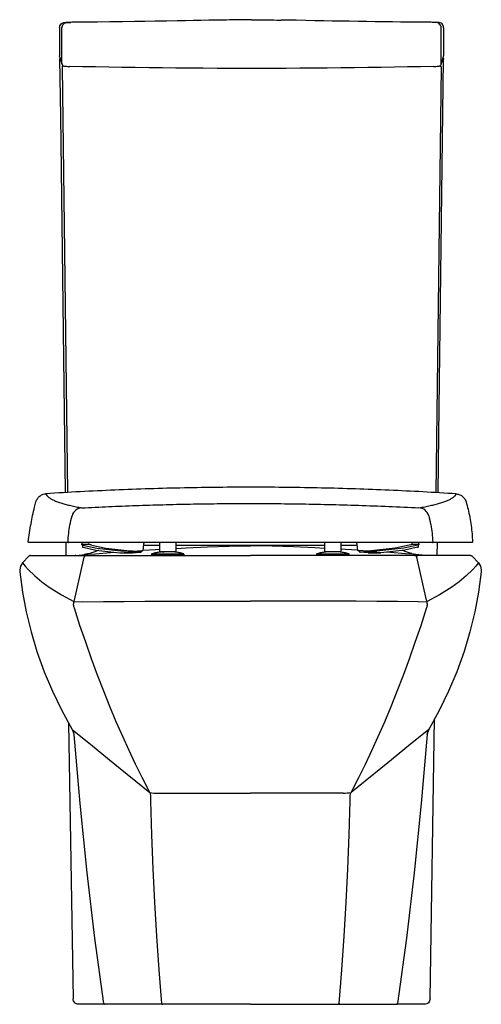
# Model space of a CAD drawing. Extents: x 100.863 to 101.284, y 567.874 to 568.77.
import ezdxf

# ---------------------------------------------------------------- set-up
doc = ezdxf.new("R2010")
doc.units = 0
doc.header["$MEASUREMENT"] = 0
doc.layers.add('INDUSA', color=3, linetype='CONTINUOUS')
doc.layers.add('SANINDUSA', color=3, linetype='CONTINUOUS')

msp = doc.modelspace()

# ---------------------------------------------------------------- linework, layer by layer
at = {"layer": 'INDUSA', "linetype": 'Continuous'}
for p, q in [((100.89955, 568.76285), (100.89955, 568.73728)), ((100.90176, 568.73015), (100.90176, 568.76284)), ((100.90668, 568.76784), (100.90675, 568.76784)), ((101.24205, 568.76784), (101.242, 568.76784)), ((101.2436, 568.76786), (101.24345, 568.76786)), ((101.24699, 568.73015), (101.24699, 568.76284)), ((101.2492, 568.76285), (101.2492, 568.73728)), ((100.89964, 568.73669), (100.90185, 568.72955)), ((101.2469, 568.72955), (101.24911, 568.73669)), ((100.90871, 568.72774), (100.90875, 568.72775)), ((101.24, 568.72775), (101.24004, 568.72774)), ((100.90518, 568.29434), (100.90537, 568.28243)), ((101.24338, 568.28243), (101.24357, 568.29434)), ((100.87151, 568.2818), (100.86592, 568.27565)), ((100.87296, 568.28243), (100.92373, 568.28243)), ((100.91316, 568.24195), (100.9218, 568.2809)), ((100.92636, 568.28423), (100.92192, 568.28327)), ((100.92373, 568.28243), (100.92992, 568.28243)), ((100.92636, 568.28423), (100.92766, 568.28451)), ((100.92992, 568.28243), (101.07338, 568.28243)), ((101.21683, 568.28243), (101.07338, 568.28243)), ((101.22302, 568.28243), (101.21683, 568.28243)), ((101.22039, 568.28423), (101.22483, 568.28327)), ((101.2738, 568.28243), (101.22302, 568.28243)), ((101.23359, 568.24195), (101.22495, 568.2809)), ((101.27524, 568.2818), (101.28083, 568.27565)), ((100.91265, 568.24056), (100.91316, 568.24195)), ((100.91265, 568.24056), (100.92074, 568.24019)), ((101.22601, 568.24019), (101.2341, 568.24056)), ((101.2341, 568.24056), (101.23359, 568.24195)), ((100.90783, 568.12996), (100.91188, 567.87878)), ((101.23687, 567.87878), (101.24098, 568.13366)), ((100.98173, 568.06671), (100.98077, 568.06849)), ((101.16502, 568.06671), (101.16598, 568.06849)), ((100.98259, 568.05924), (100.98257, 568.06203)), ((101.16416, 568.05924), (101.16418, 568.06203)), ((100.91923, 567.87386), (100.91688, 567.87386)), ((100.93724, 567.87386), (100.91923, 567.87386)), ((100.93935, 567.87386), (100.93724, 567.87386)), ((100.94043, 567.87386), (100.93935, 567.87386)), ((100.9935, 567.87386), (100.94043, 567.87386)), ((101.00219, 567.87386), (100.9935, 567.87386)), ((101.07338, 567.87386), (101.00219, 567.87386)), ((101.07338, 567.87386), (101.14456, 567.87386)), ((101.14456, 567.87386), (101.15325, 567.87386)), ((101.15325, 567.87386), (101.20633, 567.87386)), ((101.20633, 567.87386), (101.20633, 567.87386)), ((101.2094, 567.87386), (101.20633, 567.87386)), ((101.21151, 567.87386), (101.2094, 567.87386)), ((101.22952, 567.87386), (101.21151, 567.87386)), ((101.23187, 567.87386), (101.22952, 567.87386))]:
    msp.add_line(p, q, dxfattribs=at)
at = {"layer": 'INDUSA', "linetype": 'Continuous', "flags": 128}
for points in [[(100.89955, 568.76285), (100.89965, 568.76382), (100.89993, 568.76476), (100.90039, 568.76562), (100.90101, 568.76638), (100.90177, 568.767), (100.90263, 568.76746), (100.90357, 568.76775), (100.90454, 568.76785)], [(100.90176, 568.76284), (100.90186, 568.76381), (100.90214, 568.76475), (100.9026, 568.76561), (100.90322, 568.76637), (100.90398, 568.76699), (100.90484, 568.76745), (100.90578, 568.76774), (100.90675, 568.76784)], [(100.90454, 568.76785), (100.90471, 568.76785), (100.90538, 568.76787), (100.90668, 568.76784)], [(101.04745, 568.76998), (101.04319, 568.7699), (101.03551, 568.76975), (101.02809, 568.76961), (101.02119, 568.76948), (101.01432, 568.76935), (101.00669, 568.7692), (100.99689, 568.76903), (100.98656, 568.76885), (100.97726, 568.7687), (100.96763, 568.76855), (100.95683, 568.7684), (100.94541, 568.76825), (100.93408, 568.76812), (100.9276, 568.76805), (100.92183, 568.768), (100.91685, 568.76795), (100.91363, 568.76793), (100.91087, 568.76791), (100.90854, 568.76789), (100.90653, 568.76787), (100.90537, 568.76787)], [(100.90675, 568.76784), (100.90698, 568.76784), (100.90774, 568.76783), (100.90895, 568.76784), (100.90987, 568.76784)], [(101.07438, 568.7703), (101.06985, 568.77023), (101.06544, 568.77017), (101.06129, 568.77011), (101.05751, 568.77007), (101.05421, 568.77004), (101.05147, 568.77002), (101.04939, 568.77), (101.04801, 568.76999), (101.04745, 568.76998)], [(101.07438, 568.7703), (101.07891, 568.77023), (101.08331, 568.77017), (101.08746, 568.77011), (101.09124, 568.77007), (101.09455, 568.77004), (101.09728, 568.77002), (101.09937, 568.77), (101.10075, 568.76999), (101.1013, 568.76998)], [(101.24334, 568.76787), (101.24249, 568.76787), (101.24114, 568.76788), (101.23966, 568.76789), (101.23793, 568.7679), (101.2359, 568.76792), (101.23357, 568.76794), (101.23093, 568.76796), (101.22694, 568.768), (101.22241, 568.76804), (101.21765, 568.76809), (101.20994, 568.76817), (101.20256, 568.76826), (101.19483, 568.76836), (101.18647, 568.76847), (101.17931, 568.76858), (101.17151, 568.7687), (101.16319, 568.76883), (101.15532, 568.76897), (101.14783, 568.7691), (101.13995, 568.76924), (101.1318, 568.76939), (101.12374, 568.76955), (101.11503, 568.76972), (101.11051, 568.7698), (101.10595, 568.76989), (101.10139, 568.76998), (101.1013, 568.76998)], [(101.242, 568.76784), (101.24178, 568.76784), (101.24102, 568.76783), (101.2398, 568.76784), (101.23888, 568.76784)], [(101.24699, 568.76284), (101.24689, 568.76381), (101.24661, 568.76475), (101.24615, 568.76561), (101.24553, 568.76637), (101.24477, 568.76699), (101.24391, 568.76745), (101.24297, 568.76774), (101.242, 568.76784)], [(101.24421, 568.76785), (101.24405, 568.76785), (101.24337, 568.76787), (101.24205, 568.76784)], [(101.2492, 568.76285), (101.24911, 568.76382), (101.24882, 568.76476), (101.24836, 568.76562), (101.24774, 568.76638), (101.24698, 568.767), (101.24612, 568.76746), (101.24518, 568.76775), (101.24421, 568.76785)], [(100.89964, 568.73669), (100.89959, 568.73689), (100.89955, 568.73728)], [(100.90012, 568.73516), (100.90005, 568.73512), (100.8999, 568.73499), (100.89977, 568.73484), (100.89968, 568.73467), (100.89963, 568.73448), (100.89961, 568.73428)], [(101.24864, 568.73516), (101.2487, 568.73512), (101.24885, 568.73499), (101.24898, 568.73484), (101.24907, 568.73467), (101.24913, 568.73448), (101.24914, 568.73428)], [(101.24911, 568.73669), (101.24916, 568.73689), (101.2492, 568.73728)], [(100.89961, 568.73429), (100.90026, 568.68238), (100.90455, 568.33973)], [(100.90186, 568.72953), (100.9018, 568.72976), (100.90176, 568.73015)], [(100.90185, 568.72955), (100.90223, 568.72885), (100.90259, 568.72852), (100.90293, 568.72831), (100.90322, 568.72819), (100.90355, 568.7281), (100.90402, 568.72801), (100.90486, 568.72792), (100.90587, 568.72785), (100.90716, 568.72779), (100.90851, 568.72775), (100.90871, 568.72774)], [(100.90321, 568.72819), (100.90271, 568.72814), (100.90252, 568.72809), (100.90235, 568.72799), (100.9022, 568.72787), (100.90207, 568.72771), (100.90198, 568.72754), (100.90193, 568.72735), (100.90191, 568.72715)], [(100.90191, 568.72715), (100.90371, 568.58317), (100.90523, 568.46102), (100.90674, 568.33986)], [(101.24, 568.72775), (101.22828, 568.72749), (101.21643, 568.72726), (101.20447, 568.72704), (101.1924, 568.72684), (101.18024, 568.72667), (101.16799, 568.72651), (101.15566, 568.72637), (101.14327, 568.72625), (101.13082, 568.72615), (101.11832, 568.72607), (101.10579, 568.72601), (101.09324, 568.72597), (101.08066, 568.72595), (101.06809, 568.72595), (101.05552, 568.72597), (101.04296, 568.72601), (101.03043, 568.72607), (101.01793, 568.72615), (101.00548, 568.72625), (100.99309, 568.72637), (100.98077, 568.72651), (100.96852, 568.72667), (100.95635, 568.72684), (100.94428, 568.72704), (100.93232, 568.72726), (100.92048, 568.72749), (100.90875, 568.72775)], [(101.24004, 568.72774), (101.24081, 568.72776), (101.24217, 568.72781), (101.24334, 568.72788), (101.2443, 568.72796), (101.24509, 568.72807), (101.24562, 568.72822), (101.2461, 568.72847), (101.24651, 568.72884), (101.24686, 568.72945), (101.2469, 568.72955)], [(101.24684, 568.72715), (101.24505, 568.58317), (101.24352, 568.46102), (101.24201, 568.33973)], [(101.24421, 568.3396), (101.24487, 568.39235), (101.24915, 568.73429)], [(101.24553, 568.7282), (101.24604, 568.72814), (101.24623, 568.72809), (101.2464, 568.72799), (101.24655, 568.72787), (101.24668, 568.72771), (101.24677, 568.72754), (101.24683, 568.72735), (101.24684, 568.72715)], [(101.24689, 568.72953), (101.24695, 568.72976), (101.24699, 568.73015)], [(100.93487, 568.28704), (100.93468, 568.28694), (100.93076, 568.28546), (100.92766, 568.28451)], [(100.97568, 568.28728), (100.98703, 568.28798), (100.99058, 568.28816)], [(100.97619, 568.29186), (100.99058, 568.29186)], [(101.00558, 568.29186), (101.02204, 568.29186), (101.04611, 568.29186), (101.0702, 568.29186), (101.09713, 568.29186), (101.12405, 568.29186), (101.14085, 568.29186)], [(101.00558, 568.28895), (101.01475, 568.28943), (101.03425, 568.29026), (101.05381, 568.29092), (101.07338, 568.29143)], [(101.14085, 568.28897), (101.132, 568.28943), (101.1125, 568.29026), (101.09295, 568.29092), (101.07338, 568.29143)], [(101.15585, 568.29186), (101.17037, 568.29186)], [(101.17078, 568.2873), (101.15973, 568.28798), (101.15585, 568.28818)], [(101.22039, 568.28423), (101.21873, 568.28462), (101.21509, 568.28577), (101.2118, 568.28705)], [(100.87296, 568.28243), (100.87275, 568.28242), (100.87255, 568.28239), (100.87236, 568.28234), (100.87217, 568.28226), (100.87199, 568.28217), (100.87181, 568.28207), (100.87166, 568.28194), (100.87151, 568.2818)], [(100.91429, 568.28261), (100.92556, 568.28359), (100.9323, 568.28414), (100.94586, 568.28521), (100.94884, 568.28543)], [(100.92373, 568.28243), (100.9234, 568.2824), (100.92308, 568.28232), (100.92278, 568.28218), (100.9225, 568.282), (100.92226, 568.28177), (100.92206, 568.28151), (100.92191, 568.28122), (100.9218, 568.2809)], [(101.23247, 568.28261), (101.22119, 568.28359), (101.21445, 568.28414), (101.2009, 568.28521), (101.19779, 568.28544)], [(101.22302, 568.28243), (101.22335, 568.2824), (101.22367, 568.28232), (101.22397, 568.28218), (101.22425, 568.282), (101.22449, 568.28177), (101.22469, 568.28151), (101.22485, 568.28122), (101.22495, 568.2809)], [(101.2738, 568.28243), (101.274, 568.28242), (101.2742, 568.28239), (101.27439, 568.28234), (101.27458, 568.28226), (101.27477, 568.28217), (101.27494, 568.28207), (101.2751, 568.28194), (101.27524, 568.2818)], [(100.86592, 568.27565), (100.86408, 568.27283), (100.86325, 568.26953), (100.86327, 568.26761)], [(100.86592, 568.27565), (100.86829, 568.27266), (100.87096, 568.26965), (100.87693, 568.26384), (100.88341, 568.25848), (100.89018, 568.25362), (100.90134, 568.24669), (100.91265, 568.24056)], [(101.28083, 568.27565), (101.27847, 568.27266), (101.27579, 568.26965), (101.26982, 568.26384), (101.26334, 568.25848), (101.25657, 568.25362), (101.24541, 568.24669), (101.2341, 568.24056)], [(101.28083, 568.27565), (101.28267, 568.27283), (101.2835, 568.26953), (101.28348, 568.26761)], [(100.86327, 568.26761), (100.86573, 568.24924), (100.86914, 568.23104), (100.87355, 568.21284), (100.87891, 568.19493), (100.88545, 568.17668), (100.89297, 568.15884), (100.90155, 568.14124), (100.91107, 568.12415)], [(101.28348, 568.26761), (101.28103, 568.24924), (101.27762, 568.23104), (101.2732, 568.21284), (101.26784, 568.19493), (101.2613, 568.17668), (101.25378, 568.15884), (101.2452, 568.14124), (101.23568, 568.12415)], [(100.913, 568.23456), (100.91276, 568.23528), (100.91257, 568.23602), (100.91244, 568.23677), (100.91237, 568.23753), (100.91235, 568.23829), (100.91239, 568.23906), (100.91249, 568.23982), (100.91265, 568.24056)], [(100.98077, 568.06849), (100.97472, 568.0803), (100.96876, 568.09242), (100.96287, 568.10486), (100.95708, 568.11759), (100.95119, 568.1311), (100.9454, 568.14491), (100.93972, 568.15905), (100.93415, 568.1735), (100.92868, 568.18831), (100.92333, 568.20343), (100.9181, 568.21885), (100.913, 568.23456)], [(100.92074, 568.24019), (100.93947, 568.24046), (100.95828, 568.24068), (100.97723, 568.24085), (100.99623, 568.24096), (101.01545, 568.24103), (101.0347, 568.24105), (101.05403, 568.24102), (101.07338, 568.24095)], [(101.22601, 568.24019), (101.20729, 568.24046), (101.18847, 568.24068), (101.16953, 568.24085), (101.15052, 568.24096), (101.13131, 568.24103), (101.11205, 568.24105), (101.09272, 568.24102), (101.07338, 568.24095)], [(101.16598, 568.06849), (101.17203, 568.0803), (101.178, 568.09242), (101.18388, 568.10486), (101.18967, 568.11759), (101.19556, 568.1311), (101.20135, 568.14491), (101.20703, 568.15905), (101.2126, 568.1735), (101.21807, 568.18831), (101.22342, 568.20343), (101.22865, 568.21885), (101.23375, 568.23456)], [(101.23375, 568.23456), (101.234, 568.23528), (101.23418, 568.23602), (101.23431, 568.23677), (101.23439, 568.23753), (101.2344, 568.23829), (101.23436, 568.23906), (101.23426, 568.23982), (101.2341, 568.24056)], [(100.91107, 568.12415), (100.92948, 568.10918), (100.94835, 568.09385), (100.98173, 568.06671)], [(100.91107, 568.12415), (100.91236, 568.12088), (100.91256, 568.11954)], [(100.91256, 568.11954), (100.918, 568.05655), (100.92444, 567.99366), (100.93149, 567.93414), (100.93946, 567.87472)], [(101.23568, 568.12415), (101.21727, 568.10918), (101.19841, 568.09385), (101.16502, 568.06671)], [(101.23419, 568.11954), (101.22876, 568.05655), (101.22231, 567.99366), (101.21526, 567.93414), (101.20729, 567.87472)], [(101.23568, 568.12415), (101.23439, 568.12088), (101.23419, 568.11954)], [(101.23419, 568.11954), (101.23425, 568.11955), (101.23425, 568.11955)], [(101.23425, 568.11955), (101.23425, 568.11959), (101.23455, 568.12137), (101.23513, 568.12306), (101.23556, 568.12384)], [(100.98257, 568.06203), (100.98249, 568.06384), (100.98222, 568.06534), (100.98173, 568.06671)], [(100.98901, 568.06619), (101.02814, 568.06619), (101.07338, 568.06618)], [(101.15775, 568.06619), (101.11861, 568.06619), (101.07338, 568.06618)], [(101.16418, 568.06203), (101.16426, 568.06384), (101.16453, 568.06534), (101.16502, 568.06671)], [(100.99253, 567.87474), (100.99011, 567.90526), (100.98799, 567.93594), (100.98618, 567.96657), (100.98467, 567.99733), (100.98348, 568.02824), (100.98259, 568.05924)], [(101.15422, 567.87474), (101.15664, 567.90526), (101.15876, 567.93594), (101.16057, 567.96657), (101.16208, 567.99733), (101.16328, 568.02824), (101.16416, 568.05924)], [(100.91688, 567.87386), (100.91592, 567.87396), (100.91499, 567.87424), (100.91413, 567.87469), (100.91338, 567.8753), (100.91275, 567.87604), (100.91229, 567.8769), (100.91199, 567.87782), (100.91188, 567.87878)], [(100.93946, 567.87472), (100.9395, 567.87455), (100.93957, 567.87438), (100.93966, 567.87424), (100.93979, 567.87411), (100.93993, 567.874), (100.94008, 567.87393), (100.94025, 567.87388), (100.94043, 567.87386)], [(100.99253, 567.87474), (100.99257, 567.87456), (100.99264, 567.8744), (100.99273, 567.87425), (100.99285, 567.87411), (100.993, 567.87401), (100.99316, 567.87393), (100.99333, 567.87388), (100.9935, 567.87386)], [(101.15422, 567.87474), (101.15418, 567.87456), (101.15412, 567.8744), (101.15402, 567.87425), (101.1539, 567.87411), (101.15376, 567.87401), (101.1536, 567.87393), (101.15343, 567.87388), (101.15325, 567.87386)], [(101.20729, 567.87472), (101.20725, 567.87455), (101.20718, 567.87438), (101.20709, 567.87424), (101.20697, 567.87411), (101.2069, 567.87406)], [(101.23687, 567.87878), (101.23676, 567.87782), (101.23646, 567.8769), (101.236, 567.87604), (101.23538, 567.8753), (101.23462, 567.87469), (101.23376, 567.87424), (101.23283, 567.87396), (101.23187, 567.87386)]]:
    msp.add_lwpolyline(points, dxfattribs=at)
at = {"layer": 'INDUSA', "linetype": 'Continuous'}
for centre, radius, start, end in [((100.91443, 568.28079), 0.00183, 94.46246, 116.38786), ((101.23217, 568.2803), 0.00233, 65.89106, 82.76824), ((100.98664, 568.0842), 0.01816, 254.32916, 277.49161), ((101.15897, 568.10021), 0.03404, 267.94052, 280.23871), ((101.20628, 567.87497), 0.00111, 272.4765, 304.42064)]:
    msp.add_arc(centre, radius, start, end, dxfattribs=at)
at = {"layer": 'SANINDUSA'}
for p, q in [((100.91983, 568.29434), (100.91966, 568.29233)), ((100.92617, 568.29237), (100.91982, 568.29236)), ((100.92044, 568.29205), (100.92032, 568.29027)), ((100.92084, 568.29196), (100.93359, 568.28914)), ((100.92115, 568.28996), (100.93256, 568.2873)), ((100.92617, 568.29237), (100.92635, 568.29436)), ((100.92878, 568.29197), (100.94153, 568.28915)), ((100.93256, 568.2873), (100.95454, 568.28477)), ((100.93359, 568.28914), (100.95819, 568.28629)), ((100.94153, 568.28915), (100.96613, 568.2863)), ((100.96613, 568.2863), (100.97445, 568.28708)), ((100.9743, 568.28582), (100.97438, 568.28708)), ((100.97568, 568.28724), (100.97586, 568.28926)), ((100.97595, 568.28925), (100.97633, 568.29343)), ((100.99058, 568.29434), (100.99058, 568.28584)), ((101.00558, 568.28584), (101.00558, 568.29434)), ((101.14085, 568.29434), (101.14085, 568.28584)), ((101.15585, 568.28584), (101.15585, 568.29434)), ((101.17023, 568.29343), (101.17061, 568.28926)), ((101.17061, 568.28925), (101.17079, 568.28723)), ((101.18034, 568.28629), (101.17201, 568.28707)), ((101.17218, 568.28706), (101.17226, 568.28582)), ((101.20494, 568.28914), (101.18034, 568.28629)), ((101.21287, 568.28913), (101.18827, 568.28628)), ((101.214, 568.2873), (101.19202, 568.28477)), ((101.21769, 568.29196), (101.20494, 568.28914)), ((101.22563, 568.29195), (101.21287, 568.28913)), ((101.22541, 568.28996), (101.214, 568.2873)), ((101.22012, 568.29435), (101.22029, 568.29236)), ((101.22664, 568.29235), (101.22029, 568.29236)), ((101.22624, 568.29027), (101.22612, 568.29207)), ((101.22681, 568.29232), (101.22663, 568.29433)), ((100.95454, 568.28477), (100.96196, 568.28566)), ((100.95454, 568.28477), (100.96601, 568.28477)), ((100.96613, 568.2863), (100.95819, 568.28629)), ((100.96479, 568.2863), (100.96476, 568.28586)), ((100.96476, 568.28586), (100.97394, 568.28586)), ((100.96601, 568.28477), (100.97343, 568.28566)), ((100.98308, 568.28294), (100.98308, 568.28243)), ((100.98404, 568.28414), (100.98405, 568.28414)), ((100.98405, 568.28414), (100.98406, 568.28414)), ((100.99069, 568.28556), (100.99006, 568.28547)), ((100.99297, 568.28569), (100.99354, 568.28578)), ((101.01308, 568.28243), (101.01308, 568.28294)), ((101.13335, 568.28294), (101.13335, 568.28243)), ((101.14535, 568.28584), (101.14535, 568.2858)), ((101.16335, 568.28243), (101.16335, 568.28294)), ((101.17262, 568.28586), (101.1818, 568.28586)), ((101.18055, 568.28477), (101.17313, 568.28566)), ((101.18827, 568.28628), (101.18034, 568.28629)), ((101.18055, 568.28477), (101.19202, 568.28477)), ((101.19202, 568.28477), (101.1846, 568.28566))]:
    msp.add_line(p, q, dxfattribs=at)
for centre, radius, start, end in [((100.9205, 568.31593), 0.00997, 93.74712, 163.74653), ((101.22608, 568.31593), 0.00996, 16.27127, 86.2383), ((100.90772, 568.29484), 0.000498, 176.40068, 269.63875), ((100.97733, 568.29334), 0.001, 90, 175.26093), ((101.16923, 568.29334), 0.001, 4.48752, 90), ((101.23884, 568.29484), 0.000497, 270.36047, 3.51086)]:
    msp.add_arc(centre, radius, start, end, dxfattribs=at)
for centre, major_axis, ratio, start_param, end_param in [((100.92163, 568.29196), (0.00198, -0.00037), 0.079261, 2.742897, 4.313693), ((100.9223, 568.28996), (0.00198, -0.00031), 0.107252, 3.151007, 4.112556), ((100.92798, 568.29197), (0.00198, -0.00037), 0.079261, 1.1721, 2.742897), ((100.97366, 568.28708), (0.00202, 0.00016), 0.033046, 5.113294, 6.27764), ((101.17281, 568.28707), (0.00202, -0.00016), 0.033046, 3.147138, 4.311484), ((101.21848, 568.29196), (0.00198, 0.00037), 0.079261, 0.398696, 1.969492), ((101.22426, 568.28996), (0.00198, 0.00031), 0.107252, 5.312222, 6.273771), ((101.22483, 568.29195), (0.00198, 0.00037), 0.079261, 5.111085, 6.681881), ((100.96311, 568.28566), (0.00202, 0.00016), 0.055612, 0.600902, 2.171699), ((100.97228, 568.28566), (0.00202, 0.00016), 0.055612, 5.313291, 6.884088), ((101.17428, 568.28566), (0.00202, -0.00016), 0.055612, 2.54069, 4.111487), ((101.18345, 568.28566), (0.00202, -0.00016), 0.055612, 0.969894, 2.54069)]:
    msp.add_ellipse(centre, major_axis=major_axis, ratio=ratio, start_param=start_param, end_param=end_param, dxfattribs=at)
for points, knots in [([(101.26065, 568.33859), (101.25054, 568.33922), (101.23032, 568.34047), (101.19974, 568.34194), (101.169, 568.34312), (101.13803, 568.34397), (101.10689, 568.34449), (101.07563, 568.34468), (101.04436, 568.34454), (101.01296, 568.34406), (100.98143, 568.34325), (100.94983, 568.34207), (100.91834, 568.34058), (100.8975, 568.33931), (100.88708, 568.33867)], [0, 0, 0, 0, 0.082086, 0.164172, 0.24659, 0.329008, 0.41215, 0.495335, 0.578519, 0.661661, 0.746223, 0.83083, 0.915438, 1, 1, 1, 1]), ([(100.87803, 568.33123), (100.87843, 568.33229), (100.87923, 568.33442), (100.88166, 568.33685), (100.88439, 568.3383), (100.88629, 568.33856), (100.88708, 568.33867)], [0, 0, 0, 0, 0.268387, 0.5366436, 0.8080923, 1, 1, 1, 1]), ([(100.88708, 568.33867), (100.88731, 568.33815), (100.88777, 568.33712), (100.88928, 568.33563), (100.89137, 568.33417), (100.89412, 568.33275), (100.8975, 568.33138), (100.90131, 568.33012), (100.90543, 568.32896), (100.90977, 568.3279), (100.91452, 568.32687), (100.91808, 568.3262), (100.91985, 568.32587)], [0, 0, 0, 0, 0.106618, 0.213241, 0.319859, 0.42667, 0.533486, 0.640297, 0.730197, 0.820097, 0.910048, 1, 1, 1, 1]), ([(101.22673, 568.32587), (101.22855, 568.3262), (101.2322, 568.32687), (101.23709, 568.3279), (101.24156, 568.32896), (101.2457, 568.33008), (101.24948, 568.33128), (101.25281, 568.33256), (101.25558, 568.33388), (101.25791, 568.33532), (101.25974, 568.33688), (101.26035, 568.33802), (101.26065, 568.33859)], [0, 0, 0, 0, 0.090407, 0.180814, 0.271274, 0.361733, 0.461936, 0.562139, 0.662413, 0.762688, 0.881329, 1, 1, 1, 1]), ([(101.26065, 568.33859), (101.26178, 568.33841), (101.26404, 568.33803), (101.26693, 568.33606), (101.2688, 568.3337), (101.26941, 568.33198), (101.26964, 568.33135)], [0, 0, 0, 0, 0.279488, 0.559001, 0.837445, 1, 1, 1, 1]), ([(100.8711, 568.2949), (100.87185, 568.30042), (100.87329, 568.31101), (100.8759, 568.32309), (100.87761, 568.32964), (100.87803, 568.33123)], [0, 0, 0, 0, 0.45119, 0.866026, 1, 1, 1, 1]), ([(100.91985, 568.32587), (100.92801, 568.32627), (100.94432, 568.32707), (100.96893, 568.32802), (100.99364, 568.32879), (101.01831, 568.32935), (101.04291, 568.32971), (101.06743, 568.32986), (101.09197, 568.3298), (101.11756, 568.32954), (101.14416, 568.32902), (101.17175, 568.32823), (101.1993, 568.32721), (101.21759, 568.32632), (101.22673, 568.32587)], [0, 0, 0, 0, 0.080377, 0.160754, 0.241372, 0.32199, 0.401448, 0.480906, 0.560589, 0.640271, 0.730038, 0.819804, 0.909902, 1, 1, 1, 1]), ([(101.26964, 568.33135), (101.27025, 568.32912), (101.27154, 568.32444), (101.27305, 568.3172), (101.27425, 568.30975), (101.27511, 568.30229), (101.27538, 568.29734), (101.27551, 568.29486)], [0, 0, 0, 0, 0.187559, 0.392869, 0.598707, 0.79912, 1, 1, 1, 1]), ([(100.90723, 568.29487), (100.90741, 568.2974), (100.90777, 568.30249), (100.90896, 568.31049), (100.91024, 568.31583), (100.91094, 568.31872)], [0, 0, 0, 0, 0.31308, 0.628217, 1, 1, 1, 1]), ([(101.23564, 568.31872), (101.2363, 568.31598), (101.23757, 568.31074), (101.23878, 568.30274), (101.23915, 568.2975), (101.23933, 568.29487)], [0, 0, 0, 0, 0.352475, 0.675091, 1, 1, 1, 1]), ([(100.87159, 568.29434), (100.87153, 568.29435), (100.87142, 568.29436), (100.87127, 568.29445), (100.87116, 568.29458), (100.87109, 568.29474), (100.87109, 568.29485), (100.8711, 568.2949)], [0, 0, 0, 0, 0.204091, 0.408242, 0.610838, 0.810302, 1, 1, 1, 1]), ([(100.90772, 568.29434), (100.906, 568.29434), (100.90257, 568.29434), (100.89789, 568.29434), (100.89356, 568.29434), (100.88913, 568.29434), (100.88477, 568.29434), (100.88069, 568.29434), (100.87732, 568.29434), (100.87467, 568.29434), (100.87268, 568.29434), (100.87195, 568.29434), (100.87159, 568.29434)], [0, 0, 0, 0, 0.081849, 0.163698, 0.245586, 0.327474, 0.439446, 0.551425, 0.663397, 0.775596, 0.887801, 1, 1, 1, 1]), ([(100.91536, 568.29434), (100.91468, 568.29434), (100.91296, 568.29434), (100.91056, 568.29434), (100.90852, 568.29434), (100.90799, 568.29434), (100.90772, 568.29434)], [0, 0, 0, 0, 0.180998, 0.453883, 0.726946, 1, 1, 1, 1]), ([(101.2312, 568.29434), (101.22292, 568.29434), (101.20638, 568.29434), (101.18138, 568.29434), (101.15627, 568.29434), (101.13055, 568.29434), (101.10428, 568.29434), (101.07743, 568.29434), (101.05055, 568.29434), (101.02355, 568.29434), (100.99649, 568.29434), (100.96936, 568.29434), (100.94229, 568.29434), (100.92434, 568.29434), (100.91536, 568.29434)], [0, 0, 0, 0, 0.079361, 0.158722, 0.238354, 0.317987, 0.402403, 0.48682, 0.571564, 0.656308, 0.742059, 0.827811, 0.913905, 1, 1, 1, 1]), ([(101.23884, 568.29434), (101.23869, 568.29434), (101.23831, 568.29434), (101.23677, 568.29434), (101.23429, 568.29434), (101.23223, 568.29434), (101.2312, 568.29434)], [0, 0, 0, 0, 0.18073, 0.453676, 0.726844, 1, 1, 1, 1]), ([(101.27501, 568.29434), (101.27465, 568.29434), (101.27392, 568.29434), (101.27194, 568.29434), (101.26929, 568.29434), (101.26591, 568.29434), (101.26182, 568.29434), (101.25746, 568.29434), (101.25302, 568.29434), (101.24869, 568.29434), (101.244, 568.29434), (101.24056, 568.29434), (101.23884, 568.29434)], [0, 0, 0, 0, 0.111956, 0.223917, 0.335873, 0.448055, 0.560244, 0.672427, 0.7543, 0.836174, 0.918087, 1, 1, 1, 1]), ([(101.27551, 568.29486), (101.27551, 568.29481), (101.2755, 568.2947), (101.27542, 568.29454), (101.2753, 568.29443), (101.27516, 568.29435), (101.27506, 568.29435), (101.27501, 568.29434)], [0, 0, 0, 0, 0.204995, 0.409934, 0.616197, 0.825511, 1, 1, 1, 1]), ([(100.98399, 568.28414), (100.98386, 568.28409), (100.98361, 568.284), (100.98332, 568.28371), (100.98312, 568.28335), (100.98309, 568.28308), (100.98308, 568.28294)], [0, 0, 0, 0, 0.2500062, 0.5000073, 0.7500054, 1, 1, 1, 1]), ([(101.01301, 568.28243), (101.01303, 568.28243), (101.01308, 568.28243), (101.01257, 568.28243), (101.01151, 568.28243), (101.0099, 568.28243), (101.00784, 568.28243), (101.00541, 568.28243), (101.00269, 568.28243), (100.9998, 568.28243), (100.99683, 568.28243), (100.99393, 568.28243), (100.99118, 568.28243), (100.98869, 568.28243), (100.98656, 568.28243), (100.98488, 568.28243), (100.98372, 568.28243), (100.98312, 568.28243), (100.98314, 568.28243), (100.98315, 568.28243)], [0, 0, 0, 0, 0.026076, 0.088281, 0.150487, 0.213281, 0.276076, 0.338281, 0.400487, 0.463281, 0.526076, 0.588281, 0.650487, 0.713281, 0.776076, 0.838281, 0.900487, 0.963281, 1, 1, 1, 1]), ([(100.99126, 568.28566), (100.99, 568.28546), (100.98749, 568.28508), (100.98504, 568.28442), (100.98381, 568.28409)], [0, 0, 0, 0, 0.499615, 1, 1, 1, 1]), ([(100.98406, 568.28414), (100.98405, 568.28414), (100.98403, 568.28414), (100.98459, 568.28414), (100.98568, 568.28414), (100.98726, 568.28414), (100.98926, 568.28414), (100.9916, 568.28414), (100.99418, 568.28414), (100.99691, 568.28414), (100.99969, 568.28414), (101.00242, 568.28414), (101.00496, 568.28414), (101.00725, 568.28414), (101.00918, 568.28414), (101.0107, 568.28414), (101.01169, 568.28414), (101.01218, 568.28414), (101.01212, 568.28414), (101.01211, 568.28414)], [0, 0, 0, 0, 0.03205, 0.095111, 0.157581, 0.22005, 0.283111, 0.346172, 0.408642, 0.471111, 0.534172, 0.597233, 0.659703, 0.722172, 0.785233, 0.848294, 0.910764, 0.973233, 1, 1, 1, 1]), ([(101.00558, 568.28584), (101.00547, 568.28584), (101.00524, 568.28584), (101.00351, 568.28584), (101.00103, 568.28584), (100.99808, 568.28584), (100.99513, 568.28584), (100.99265, 568.28584), (100.99092, 568.28584), (100.99069, 568.28584), (100.99058, 568.28584)], [0, 0, 0, 0, 0.125, 0.25, 0.375, 0.5, 0.625, 0.75, 0.875, 1, 1, 1, 1]), ([(100.9919, 568.28564), (100.9919, 568.28564), (100.99138, 568.28562), (100.99106, 568.28559), (100.99075, 568.28557)], [0, 0, 0, 0, 0.005527, 1, 1, 1, 1]), ([(101.0061, 568.28547), (101.0059, 568.28551), (101.00552, 568.28558), (101.00447, 568.28566), (101.00338, 568.28573), (101.00212, 568.28578), (101.0008, 568.28583), (100.9994, 568.28584), (100.99784, 568.28583), (100.9962, 568.28582), (100.99472, 568.2858), (100.99355, 568.28578), (100.9925, 568.28576), (100.99215, 568.28575), (100.99196, 568.28574)], [0, 0, 0, 0, 0.109674, 0.200539, 0.276247, 0.339119, 0.430733, 0.492011, 0.570022, 0.677027, 0.743444, 0.819315, 0.904088, 1, 1, 1, 1]), ([(100.99398, 568.28584), (100.99403, 568.28585), (100.99411, 568.28586), (100.9942, 568.28587), (100.99426, 568.28588), (100.99429, 568.28588), (100.9943, 568.28588), (100.99431, 568.28588), (100.99431, 568.28588), (100.99431, 568.28588), (100.99431, 568.28588), (100.99431, 568.28588), (100.99431, 568.28588), (100.99431, 568.28588), (100.99431, 568.28588), (100.99431, 568.28588), (100.99434, 568.28587), (100.99457, 568.2859), (100.99469, 568.28582), (100.99473, 568.2858)], [0, 0, 0, 0, 0.199513, 0.320458, 0.380929, 0.411164, 0.426286, 0.433842, 0.437624, 0.439516, 0.440457, 0.440928, 0.441168, 0.441287, 0.441315, 0.441327, 0.441344, 0.821775, 1, 1, 1, 1]), ([(101.01235, 568.28409), (101.01112, 568.28442), (101.00867, 568.28508), (101.00616, 568.28546), (101.0049, 568.28566)], [0, 0, 0, 0, 0.500385, 1, 1, 1, 1]), ([(101.01308, 568.28294), (101.01307, 568.28308), (101.01304, 568.28335), (101.01284, 568.28371), (101.01255, 568.284), (101.0123, 568.28409), (101.01217, 568.28414)], [0, 0, 0, 0, 0.249996, 0.499994, 0.749995, 1, 1, 1, 1]), ([(101.13426, 568.28414), (101.13413, 568.28409), (101.13388, 568.284), (101.13359, 568.28371), (101.13339, 568.28335), (101.13336, 568.28308), (101.13335, 568.28294)], [0, 0, 0, 0, 0.2500041, 0.5000049, 0.7500047, 1, 1, 1, 1]), ([(101.16009, 568.28243), (101.15944, 568.28243), (101.15813, 568.28243), (101.15567, 568.28243), (101.15297, 568.28243), (101.15007, 568.28243), (101.1471, 568.28243), (101.1442, 568.28243), (101.14145, 568.28243), (101.13896, 568.28243), (101.13683, 568.28243), (101.13515, 568.28243), (101.13399, 568.28243), (101.13339, 568.28243), (101.13341, 568.28243), (101.13342, 568.28243)], [0, 0, 0, 0, 0.079818, 0.158888, 0.237957, 0.317776, 0.397594, 0.476664, 0.555733, 0.635551, 0.715369, 0.794439, 0.873509, 0.953327, 1, 1, 1, 1]), ([(101.14153, 568.28566), (101.14027, 568.28546), (101.13776, 568.28508), (101.13531, 568.28442), (101.13408, 568.28409)], [0, 0, 0, 0, 0.4996159, 1, 1, 1, 1]), ([(101.13432, 568.28414), (101.13432, 568.28414), (101.13429, 568.28414), (101.13486, 568.28414), (101.13595, 568.28414), (101.13753, 568.28414), (101.13953, 568.28414), (101.14187, 568.28414), (101.14445, 568.28414), (101.14718, 568.28414), (101.14996, 568.28414), (101.15269, 568.28414), (101.15523, 568.28414), (101.15754, 568.28414), (101.15877, 568.28414), (101.15938, 568.28414)], [0, 0, 0, 0, 0.0459726, 0.1258495, 0.2049775, 0.284105, 0.3639818, 0.4438586, 0.5229864, 0.6021141, 0.681991, 0.7618679, 0.8409953, 0.9201232, 1, 1, 1, 1]), ([(101.14835, 568.28584), (101.14737, 568.28584), (101.1454, 568.28584), (101.14292, 568.28584), (101.14119, 568.28584), (101.14096, 568.28584), (101.14085, 568.28584)], [0, 0, 0, 0, 0.25, 0.499999, 0.75, 1, 1, 1, 1]), ([(101.15307, 568.28575), (101.15289, 568.28576), (101.15222, 568.28579), (101.15106, 568.28583), (101.14966, 568.28584), (101.1481, 568.28583), (101.14646, 568.28582), (101.14498, 568.2858), (101.14382, 568.28578), (101.14277, 568.28576), (101.14242, 568.28575), (101.14153, 568.28566)], [0, 0, 0, 0, 0.048359, 0.179908, 0.267959, 0.38033, 0.534595, 0.630357, 0.739724, 0.861875, 1, 1, 1, 1]), ([(101.15585, 568.28584), (101.15574, 568.28584), (101.15551, 568.28584), (101.15378, 568.28584), (101.1513, 568.28584), (101.14933, 568.28584), (101.14835, 568.28584)], [0, 0, 0, 0, 0.25, 0.5, 0.75, 1, 1, 1, 1]), ([(101.15637, 568.28547), (101.15616, 568.28551), (101.15578, 568.28558), (101.15472, 568.28566), (101.15381, 568.28572), (101.15323, 568.28575), (101.15307, 568.28575)], [0, 0, 0, 0, 0.359367, 0.656847, 0.904486, 1, 1, 1, 1]), ([(101.16262, 568.28409), (101.16139, 568.28442), (101.15894, 568.28508), (101.15643, 568.28546), (101.15517, 568.28566)], [0, 0, 0, 0, 0.5003841, 1, 1, 1, 1]), ([(101.15938, 568.28414), (101.15992, 568.28414), (101.16099, 568.28414), (101.16196, 568.28414), (101.16244, 568.28414), (101.16239, 568.28414), (101.16238, 568.28414)], [0, 0, 0, 0, 0.294507, 0.586251, 0.877996, 1, 1, 1, 1]), ([(101.16328, 568.28243), (101.1633, 568.28243), (101.16335, 568.28243), (101.16284, 568.28243), (101.1618, 568.28243), (101.16067, 568.28243), (101.16009, 568.28243)], [0, 0, 0, 0, 0.12226, 0.41392, 0.70558, 1, 1, 1, 1]), ([(101.16335, 568.28294), (101.16334, 568.28308), (101.16331, 568.28335), (101.16311, 568.28371), (101.16282, 568.284), (101.16257, 568.28409), (101.16244, 568.28414)], [0, 0, 0, 0, 0.249995, 0.499995, 0.750001, 1, 1, 1, 1])]:
    msp.add_open_spline(points, degree=3, knots=knots, dxfattribs=at)

doc.saveas('drawing.dxf')
